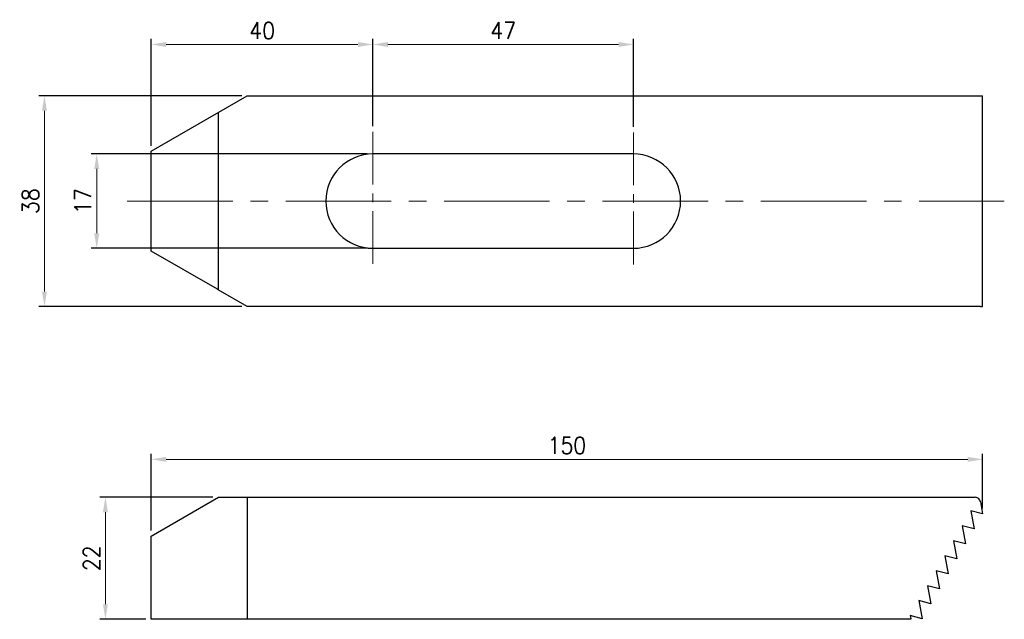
# Model space of a CAD drawing. Header units: millimetres. Extents: x -24 to 154, y -75 to 33.
import ezdxf

# ---------------------------------------------------------------- set-up
doc = ezdxf.new("R2010")
doc.units = ezdxf.units.MM
doc.linetypes.add('CENTER2', pattern=[28.575, 19.05, -3.175, 3.175, -3.175])
for name, color, linetype, lineweight in [('CL', 1, 'CENTER2', 15), ('DIM', 6, 'Continuous', 13), ('W', 7, 'Continuous', 30)]:
    doc.layers.add(name, color=color, linetype=linetype, lineweight=lineweight)
doc.styles.add('TXT-1', font='txt.shx', dxfattribs={"width": 0.9, "bigfont": 'chineset.shx'})
doc.dimstyles.new('ISO-25', dxfattribs={"dimscale": 1.5, "dimtxt": 2, "dimasz": 1.8, "dimexe": 0.66666, "dimexo": 0.66666, "dimgap": 0.66666, "dimtad": 1, "dimdec": 3, "dimdsep": 46, "dimtxsty": 'TXT-1', "dimcen": -2.5, "dimclrd": 256, "dimclre": 256, "dimclrt": 3, "dimadec": 0, "dimazin": 0, "dimtfac": 0.8, "dimtdec": 3, "dimtmove": 0, "dimatfit": 3, "dimfxl": 0, "dimlwd": -1, "dimarcsym": 0})

# ---------------------------------------------------------------- blocks, each defined once
blk = doc.blocks.new('*D11')
at = {"layer": 'Defpoints', "color": 0}
for p in [(40, 28.25), (40, 12.5), (0, 9)]:
    blk.add_point(p, dxfattribs=at)
at = {"layer": 'DIM', "lineweight": -2}
for p, q in [((0, 10), (0, 29.25)), ((40, 13.5), (40, 29.25))]:
    blk.add_line(p, q, dxfattribs=at)
at = {"layer": 'DIM'}
blk.add_line((2.7, 28.25), (37.3, 28.25), dxfattribs=at)
for points in [[(2.7, 28.7), (2.7, 27.8), (0, 28.25)], [(37.3, 28.7), (37.3, 27.8), (40, 28.25)]]:
    blk.add_solid(points, dxfattribs=at)
at = {"layer": 'DIM', "color": 3, "insert": (20, 30.75), "char_height": 3, "attachment_point": 5, "style": 'TXT-1'}
blk.add_mtext('40', dxfattribs=at)
blk = doc.blocks.new('*D12')
at = {"layer": 'Defpoints', "color": 0}
for p in [(40, 8.5), (-9.84, -8.5), (40, -8.5)]:
    blk.add_point(p, dxfattribs=at)
at = {"layer": 'DIM', "lineweight": -2}
for p, q in [((39, 8.5), (-10.84, 8.5)), ((39, -8.5), (-10.84, -8.5))]:
    blk.add_line(p, q, dxfattribs=at)
at = {"layer": 'DIM'}
blk.add_line((-9.84, 5.8), (-9.84, -5.8), dxfattribs=at)
for points in [[(-10.29, 5.8), (-9.39, 5.8), (-9.84, 8.5)], [(-10.29, -5.8), (-9.39, -5.8), (-9.84, -8.5)]]:
    blk.add_solid(points, dxfattribs=at)
at = {"layer": 'DIM', "color": 3, "insert": (-12.34, 0), "char_height": 3, "attachment_point": 5, "rotation": 90, "style": 'TXT-1'}
blk.add_mtext('17', dxfattribs=at)
blk = doc.blocks.new('*D13')
at = {"layer": 'Defpoints', "color": 0}
for p in [(87, 28.25), (40, 12.5), (87, 12.39)]:
    blk.add_point(p, dxfattribs=at)
at = {"layer": 'DIM', "lineweight": -2}
for p, q in [((40, 13.5), (40, 29.25)), ((87, 13.39), (87, 29.25))]:
    blk.add_line(p, q, dxfattribs=at)
at = {"layer": 'DIM'}
blk.add_line((42.7, 28.25), (84.3, 28.25), dxfattribs=at)
for points in [[(42.7, 28.7), (42.7, 27.8), (40, 28.25)], [(84.3, 28.7), (84.3, 27.8), (87, 28.25)]]:
    blk.add_solid(points, dxfattribs=at)
at = {"layer": 'DIM', "color": 3, "insert": (63.5, 30.75), "char_height": 3, "attachment_point": 5, "style": 'TXT-1'}
blk.add_mtext('47', dxfattribs=at)
blk = doc.blocks.new('*D14')
at = {"layer": 'Defpoints', "color": 0}
for p in [(17.32, 19), (-19.27, -19), (17.32, -19)]:
    blk.add_point(p, dxfattribs=at)
at = {"layer": 'DIM', "lineweight": -2}
for p, q in [((16.32, 19), (-20.27, 19)), ((16.32, -19), (-20.27, -19))]:
    blk.add_line(p, q, dxfattribs=at)
at = {"layer": 'DIM'}
blk.add_line((-19.27, 16.3), (-19.27, -16.3), dxfattribs=at)
for points in [[(-19.72, 16.3), (-18.82, 16.3), (-19.27, 19)], [(-19.72, -16.3), (-18.82, -16.3), (-19.27, -19)]]:
    blk.add_solid(points, dxfattribs=at)
at = {"layer": 'DIM', "color": 3, "insert": (-21.77, 0), "char_height": 3, "attachment_point": 5, "rotation": 90, "style": 'TXT-1'}
blk.add_mtext('38', dxfattribs=at)
blk = doc.blocks.new('*D15')
at = {"layer": 'Defpoints', "color": 0}
for p in [(150, -46.56), (150, -56.4), (0, -60.4)]:
    blk.add_point(p, dxfattribs=at)
at = {"layer": 'DIM', "lineweight": -2}
for p, q in [((0, -59.4), (0, -45.56)), ((150, -55.4), (150, -45.56))]:
    blk.add_line(p, q, dxfattribs=at)
at = {"layer": 'DIM'}
blk.add_line((2.7, -46.56), (147.3, -46.56), dxfattribs=at)
for points in [[(2.7, -46.11), (2.7, -47.01), (0, -46.56)], [(147.3, -46.11), (147.3, -47.01), (150, -46.56)]]:
    blk.add_solid(points, dxfattribs=at)
at = {"layer": 'DIM', "color": 3, "insert": (75, -44.06), "char_height": 3, "attachment_point": 5, "style": 'TXT-1'}
blk.add_mtext('150', dxfattribs=at)
blk = doc.blocks.new('*D16')
at = {"layer": 'Defpoints', "color": 0}
for p in [(12.12, -53.4), (-8.27, -75.4), (0, -75.4)]:
    blk.add_point(p, dxfattribs=at)
at = {"layer": 'DIM', "lineweight": -2}
for p, q in [((11.12, -53.4), (-9.27, -53.4)), ((-1, -75.4), (-9.27, -75.4))]:
    blk.add_line(p, q, dxfattribs=at)
at = {"layer": 'DIM'}
blk.add_line((-8.27, -56.1), (-8.27, -72.7), dxfattribs=at)
for points in [[(-8.72, -56.1), (-7.82, -56.1), (-8.27, -53.4)], [(-8.72, -72.7), (-7.82, -72.7), (-8.27, -75.4)]]:
    blk.add_solid(points, dxfattribs=at)
at = {"layer": 'DIM', "color": 3, "insert": (-10.77, -64.4), "char_height": 3, "attachment_point": 5, "rotation": 90, "style": 'TXT-1'}
blk.add_mtext('22', dxfattribs=at)

msp = doc.modelspace()

# ---------------------------------------------------------------- linework, layer by layer
at = {"layer": 'CL', "ltscale": 0.5}
for p, q in [((40, 12.5), (40, -12.5)), ((87, 12.3912), (87, -12.6088))]:
    msp.add_line(p, q, dxfattribs=at)
at = {"layer": 'CL'}
msp.add_line((-4.3207, 0), (153.9054, 0), dxfattribs=at)
at = {"layer": 'W'}
for p, q in [((0, 9), (17.3205, 19)), ((17.3205, 19), (149.4979, 19)), ((149.4979, 19), (149.6167, 19)), ((149.6167, 19), (150, 19)), ((150, -19), (150, 19)), ((12.1244, -16), (12.1244, 16)), ((0, -9), (0, 9)), ((87, 8.5), (40, 8.5)), ((40, -8.5), (87, -8.5)), ((11.9513, -15.9001), (0, -9)), ((12.0742, -15.971), (11.9513, -15.9001)), ((17.3205, -19), (12.0742, -15.971)), ((149.4979, -19), (17.3205, -19)), ((149.6167, -19), (149.4979, -19)), ((149.6167, -19), (150, -19)), ((0, -60.4034), (12.1244, -53.4034)), ((12.1244, -53.4034), (17.4545, -53.4034)), ((17.3205, -53.4034), (17.3205, -75.4034)), ((17.4545, -53.4034), (148.6319, -53.4034)), ((149.6167, -54.2297), (150, -56.4034)), ((150, -56.4034), (147.8642, -55.8311)), ((147.8642, -55.8311), (148.4412, -59.1034)), ((148.44, -59.1054), (146.3042, -58.5331)), ((146.3042, -58.5331), (146.8812, -61.8054)), ((148.4412, -59.1034), (148.44, -59.1054)), ((0, -75.4034), (0, -60.4034)), ((146.88, -61.8074), (144.7442, -61.2351)), ((144.7442, -61.2351), (145.3212, -64.5074)), ((146.8812, -61.8054), (146.88, -61.8074)), ((145.32, -64.5094), (143.1842, -63.9371)), ((143.1842, -63.9371), (143.7612, -67.2094)), ((145.3212, -64.5074), (145.32, -64.5094)), ((143.76, -67.2114), (141.6242, -66.6391)), ((141.6242, -66.6391), (142.2012, -69.9114)), ((143.7612, -67.2094), (143.76, -67.2114)), ((142.2, -69.9134), (140.0642, -69.3411)), ((140.0642, -69.3411), (140.6412, -72.6134)), ((142.2012, -69.9114), (142.2, -69.9134)), ((140.64, -72.6154), (138.5042, -72.0431)), ((138.5042, -72.0431), (139.0812, -75.3154)), ((140.6412, -72.6134), (140.64, -72.6154)), ((17.4545, -75.4034), (0, -75.4034)), ((137.0602, -75.4034), (17.4545, -75.4034)), ((139.08, -75.3174), (136.9442, -74.7451)), ((136.9442, -74.7451), (136.9721, -74.9034)), ((136.9721, -74.9034), (137.0602, -75.4034)), ((139.0812, -75.3154), (139.08, -75.3174))]:
    msp.add_line(p, q, dxfattribs=at)
for centre, radius, start, end in [((40, 0), 8.5, 90, 270), ((87, 0), 8.5, 270, 90), ((148.6319, -54.4034), 1, 30, 90), ((148.6319, -54.4034), 1, 10, 30)]:
    msp.add_arc(centre, radius, start, end, dxfattribs=at)

# ---------------------------------------------------------------- dimensions: what is measured, and where the dimension line sits
at = {"layer": 'DIM'}
for base, p1, p2, picture, middle in [((40, 28.2473), (0, 9), (40, 12.5), '*D11', (20, 30.7473)), ((87, 28.2473), (40, 12.5), (87, 12.3912), '*D13', (63.5, 30.7473)), ((150, -46.5572), (0, -60.4034), (150, -56.4034), '*D15', (75, -44.0572))]:
    dim = msp.add_linear_dim(base=base, p1=p1, p2=p2, dimstyle='ISO-25', dxfattribs=at)
    dim.commit()
    dim.dimension.update_dxf_attribs({"geometry": picture, "text_midpoint": middle})
for base, p1, p2, picture, middle in [((-19.2674, -19), (17.3205, 19), (17.3205, -19), '*D14', (-21.7674, 0)), ((-9.8384, -8.5), (40, 8.5), (40, -8.5), '*D12', (-12.3384, 0)), ((-8.2668, -75.4034), (12.1244, -53.4034), (0, -75.4034), '*D16', (-10.7668, -64.4034))]:
    dim = msp.add_linear_dim(base=base, p1=p1, p2=p2, angle=90, dimstyle='ISO-25', dxfattribs=at)
    dim.commit()
    dim.dimension.update_dxf_attribs({"geometry": picture, "text_midpoint": middle})

doc.saveas('drawing.dxf')
